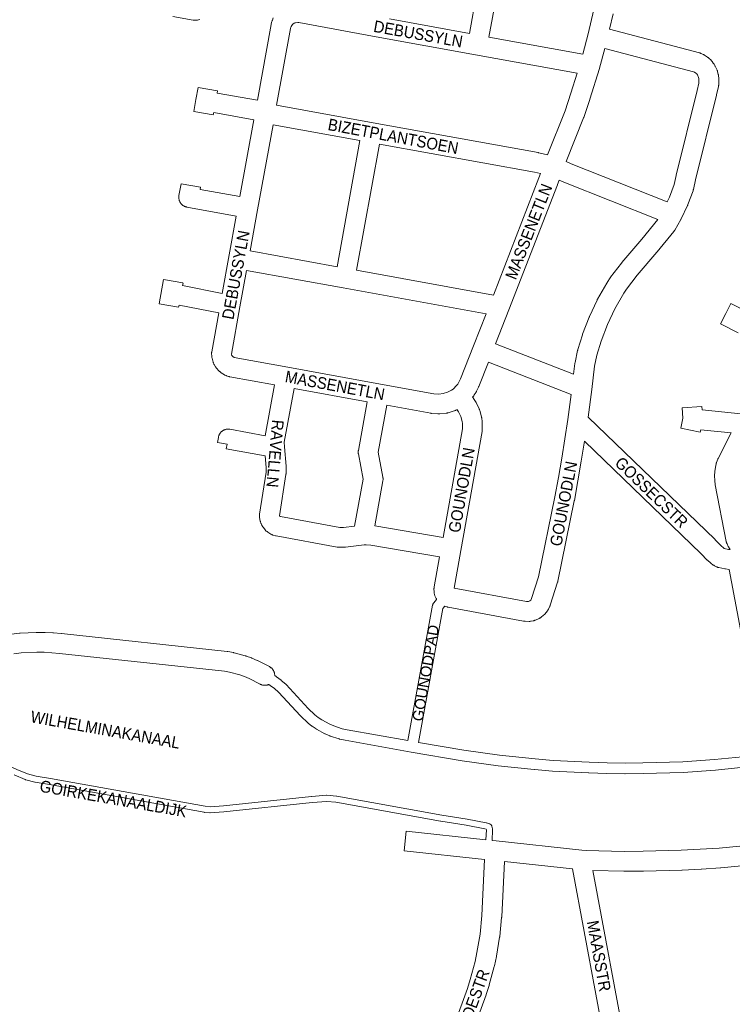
# Model space of a CAD drawing. Header units: metres. Extents: x 123819 to 142731, y 393440 to 405763.
# Tile 233 of 256: x 132882 to 133351, y 398692 to 399340. Entities that reach past the tile are written whole.
import ezdxf
from ezdxf.enums import TextEntityAlignment as Align

# ---------------------------------------------------------------- set-up
doc = ezdxf.new("R2010")
doc.units = ezdxf.units.M
doc.header["$MEASUREMENT"] = 0
for name, color, linetype, lineweight in [('gs-anno-wegen algemeen tekst', 7, 'Continuous', 0), ('gs-knt-fietspaden', 7, 'Continuous', 0), ('gs-knt-paden', 7, 'Continuous', 0), ('gs-knt-wegen algemeen', 7, 'Continuous', 0)]:
    doc.layers.add(name, color=color, linetype=linetype, lineweight=lineweight)
doc.styles.add('Style-Arial', font='arial.ttf')

msp = doc.modelspace()

# ---------------------------------------------------------------- linework, layer by layer
at = {"layer": 'gs-knt-fietspaden', "color": 7, "linetype": 'Continuous', "flags": 128}
for points in [[(133137.59, 398865.83), (133153.78, 398954.77), (133153.82, 398954.93), (133153.86, 398955.09), (133153.91, 398955.25), (133153.96, 398955.4), (133154.02, 398955.55), (133154.09, 398955.7), (133154.17, 398955.85), (133154.25, 398955.99), (133154.34, 398956.13), (133154.44, 398956.26), (133154.54, 398956.39), (133156.45, 398958.68)], [(133161.86, 398954.21), (133160.53, 398952.61), (133144.5, 398864.62)], [(133050.01, 398908.59), (133051.01, 398907.93), (133051.12, 398907.85), (133051.23, 398907.77), (133054.22, 398905.46), (133054.29, 398905.4), (133054.36, 398905.34), (133057.22, 398902.88), (133057.32, 398902.79), (133057.41, 398902.7), (133057.5, 398902.61), (133072.08, 398886.88), (133076.42, 398882.76), (133078.66, 398881.01), (133081.02, 398879.4), (133086.2, 398876.54), (133088.77, 398875.43), (133094.39, 398873.62), (133097.63, 398872.92), (133137.59, 398865.83)], [(133358.42, 398848.23), (133339.88, 398846.32), (133339.75, 398846.31), (133318.62, 398844.88), (133318.49, 398844.88), (133292.28, 398844.08), (133292.19, 398844.08), (133280.31, 398844.02), (133280.25, 398844.02), (133268.37, 398844.16), (133268.31, 398844.16), (133256.44, 398844.51), (133256.35, 398844.51), (133232.62, 398845.79), (133232.53, 398845.8), (133220.69, 398846.74), (133220.6, 398846.74), (133196.96, 398849.22), (133196.85, 398849.24), (133173.31, 398852.51), (133173.19, 398852.53), (133139.82, 398858.3), (133096.34, 398866.02), (133096.22, 398866.04), (133092.75, 398866.79), (133092.63, 398866.82), (133092.52, 398866.85), (133092.41, 398866.88), (133086.45, 398868.8), (133086.29, 398868.86), (133086.14, 398868.92), (133083.26, 398870.16), (133083.11, 398870.23), (133082.96, 398870.31), (133077.48, 398873.33), (133077.34, 398873.42), (133077.2, 398873.51), (133074.61, 398875.27), (133074.52, 398875.34), (133074.43, 398875.41), (133071.96, 398877.34), (133071.83, 398877.44), (133071.71, 398877.56), (133067.17, 398881.86), (133067.09, 398881.94), (133067.01, 398882.02), (133052.49, 398897.69), (133049.85, 398899.97), (133047.04, 398902.14), (133046.15, 398902.73)], [(133144.5, 398864.62), (133174.33, 398859.45), (133197.75, 398856.2), (133221.28, 398853.73), (133233.04, 398852.8), (133256.68, 398851.52)], [(133256.68, 398851.52), (133268.48, 398851.18), (133268.48, 398851.18), (133268.49, 398851.18), (133280.31, 398851.04), (133292.11, 398851.1), (133318.22, 398851.89), (133339.22, 398853.31), (133357.57, 398855.2), (133371.98, 398857.83)]]:
    msp.add_lwpolyline(points, dxfattribs=at)
at = {"layer": 'gs-knt-paden', "color": 7, "linetype": 'Continuous', "flags": 128}
for points in [[(132763.12, 398885.17), (132814.38, 398875.69), (132814.47, 398875.67), (132814.57, 398875.65), (132820.65, 398873.91), (132820.74, 398873.88), (132820.83, 398873.85), (132820.92, 398873.81), (132825.6, 398871.72), (132831.93, 398869), (132831.97, 398868.98), (132880.42, 398846.91), (132887.45, 398843.9), (132893.2, 398842.44), (132902.64, 398840.89), (132902.67, 398840.89), (133004.22, 398822.61), (133004.22, 398822.61), (133004.22, 398822.61)], [(133188.85, 398800.65), (133189.19, 398807.12), (133189.1, 398807.49), (133188.12, 398807.8), (133175.82, 398810.27), (133159.14, 398812.9), (133159.1, 398812.9), (133090.13, 398825.29), (133084.19, 398825.8), (133074.64, 398825.11), (133016.63, 398818.95), (133016.55, 398818.94), (133007.66, 398818.33), (133007.56, 398818.33), (133007.47, 398818.33), (133007.37, 398818.34), (133003.81, 398818.61), (133003.74, 398818.62), (133003.68, 398818.63), (133003.61, 398818.64), (132901.97, 398836.93), (132892.46, 398838.49), (132892.38, 398838.51), (132892.3, 398838.52), (132886.31, 398840.04), (132886.24, 398840.06), (132886.16, 398840.09), (132886.09, 398840.11), (132886.02, 398840.14), (132878.82, 398843.22)], [(133004.22, 398822.61), (133007.53, 398822.35), (133016.24, 398822.95), (133074.25, 398829.11), (133074.32, 398829.11), (133084.06, 398829.82), (133084.14, 398829.83), (133084.22, 398829.83), (133084.3, 398829.82), (133084.38, 398829.82), (133090.57, 398829.29), (133090.66, 398829.28), (133090.75, 398829.26), (133159.79, 398816.86), (133176.49, 398814.23), (133176.57, 398814.22), (133189.01, 398811.72), (133189.08, 398811.71), (133189.15, 398811.69), (133189.22, 398811.67), (133191.39, 398810.99), (133191.48, 398810.96), (133191.57, 398810.92), (133191.66, 398810.88), (133191.75, 398810.84), (133191.84, 398810.79), (133191.92, 398810.73), (133192, 398810.68), (133192.08, 398810.61), (133192.15, 398810.55), (133192.22, 398810.48), (133192.29, 398810.41), (133192.35, 398810.33), (133192.41, 398810.26), (133192.47, 398810.17), (133192.52, 398810.09), (133192.57, 398810.01), (133192.61, 398809.92), (133192.65, 398809.83), (133192.68, 398809.73), (133192.71, 398809.64), (133192.74, 398809.55), (133193.17, 398807.78), (133193.19, 398807.68), (133193.21, 398807.59), (133193.22, 398807.49), (133193.22, 398807.39), (133193.23, 398807.3), (133193.22, 398807.2), (133192.86, 398800.22)]]:
    msp.add_lwpolyline(points, dxfattribs=at)
at = {"layer": 'gs-knt-wegen algemeen', "color": 7, "linetype": 'Continuous', "flags": 128}
for points in [[(133252.51, 399317.26), (133256.05, 399330.57), (133259.85, 399346.63), (133266.36, 399376.43), (133268.13, 399385.47), (133268.14, 399385.52), (133268.63, 399387.89)], [(133125.41, 399340.38), (133177.97, 399330.82), (133182.71, 399356.91)], [(133195.52, 399354.57), (133190.78, 399328.49), (133252.51, 399317.26)], [(133272.53, 399343.69), (133270.16, 399333.66)], [(133000.78, 399340.11), (132999.99, 399339.87), (132999.18, 399339.69), (132998.36, 399339.58), (132997.54, 399339.55), (132997.25, 399339.55), (132996.96, 399339.57), (132996.67, 399339.61), (132996.38, 399339.65), (132983.07, 399342.08)], [(133248.86, 399304.69), (133182.04, 399316.85), (133116.67, 399328.74), (133065.92, 399337.98), (133065.32, 399338.04), (133063.68, 399337.9), (133063.32, 399337.79), (133062.88, 399337.59), (133061.92, 399336.93), (133061.73, 399336.75), (133060.81, 399335.4), (133060.67, 399335.07), (133060.43, 399334.16), (133051.25, 399283.67)], [(133270.16, 399333.66), (133329.18, 399318.09), (133329.45, 399318.01), (133329.72, 399317.92), (133329.98, 399317.82), (133330.23, 399317.71), (133331.8, 399317), (133332.08, 399316.86), (133332.35, 399316.71), (133332.62, 399316.55), (133334.51, 399315.33), (133334.77, 399315.15), (133335.02, 399314.96), (133335.26, 399314.76), (133335.49, 399314.55), (133336.85, 399313.24), (133337.03, 399313.06), (133337.19, 399312.88), (133337.36, 399312.69), (133337.51, 399312.49), (133338.35, 399311.4), (133338.51, 399311.17), (133338.67, 399310.93), (133338.81, 399310.69), (133339.32, 399309.81), (133339.43, 399309.61), (133339.53, 399309.41), (133340.65, 399307.09), (133340.78, 399306.8), (133340.9, 399306.5), (133341, 399306.2), (133341.09, 399305.9), (133341.6, 399303.95), (133341.66, 399303.7), (133341.71, 399303.45), (133341.75, 399303.2), (133341.78, 399302.94), (133341.92, 399301.48), (133341.94, 399301.26), (133341.95, 399301.04), (133341.95, 399300.82), (133341.93, 399297.4), (133341.93, 399297.12), (133341.91, 399296.83), (133341.87, 399296.55), (133341.83, 399296.27), (133341.77, 399296), (133340.53, 399290.46), (133340.49, 399290.33), (133326.69, 399234.55), (133325.28, 399228.22), (133325.2, 399227.93), (133325.12, 399227.64), (133325.02, 399227.35)], [(133266.99, 399321.03), (133263.55, 399308.1), (133263.47, 399307.85), (133257.2, 399287.62), (133257.16, 399287.48), (133253.22, 399275.68), (133253.16, 399275.5), (133253.09, 399275.33), (133241.66, 399246.62)], [(133241.66, 399246.62), (133244.99, 399245.11), (133308.08, 399220.09), (133309.51, 399223.1), (133312.67, 399231.5), (133313.99, 399237.45), (133314.03, 399237.6), (133327.84, 399293.39), (133328.92, 399298.17), (133328.93, 399300.55), (133328.87, 399301.16), (133328.65, 399302), (133327.91, 399303.54), (133327.73, 399303.85), (133327.45, 399304.21), (133326.91, 399304.74), (133325.95, 399305.35), (133325.32, 399305.64), (133266.99, 399321.03)], [(133229.38, 399250.97), (133240.92, 399279.97), (133244.79, 399291.54), (133248.86, 399304.69)], [(133051.25, 399283.67), (133114.75, 399272.1)], [(133114.75, 399272.1), (133223.3, 399252.48), (133223.51, 399252.44), (133223.73, 399252.39), (133229.38, 399250.97)], [(133048.92, 399270.86), (133038.72, 399214.81), (133033.82, 399187.86)], [(133033.82, 399187.86), (133090.97, 399177.45), (133106.02, 399260.45), (133048.92, 399270.86)], [(133224.67, 399238.73), (133220.76, 399239.71), (133118.83, 399258.13), (133103.78, 399175.12), (133193.79, 399158.73)], [(133193.79, 399158.73), (133223.65, 399236.02), (133224.67, 399238.73)], [(133236.97, 399234.45), (133235.83, 399231.42), (133235.81, 399231.36), (133203.99, 399149.01), (133195.23, 399126.77)], [(133195.23, 399126.77), (133246.53, 399106.69), (133247.34, 399113.77), (133247.39, 399114.07), (133247.44, 399114.38), (133249.14, 399122.34), (133249.21, 399122.63), (133249.29, 399122.91), (133252.31, 399132.65), (133252.38, 399132.87), (133252.46, 399133.08), (133256.79, 399144.25), (133256.86, 399144.43), (133256.94, 399144.61), (133261.92, 399155.51), (133262.06, 399155.79), (133262.21, 399156.06), (133268.36, 399166.71), (133268.46, 399166.87), (133268.55, 399167.02), (133270.58, 399170.11), (133270.71, 399170.3), (133270.84, 399170.49), (133278.01, 399179.89), (133278.12, 399180.03), (133278.24, 399180.17), (133291.34, 399195.5), (133301.94, 399208.42), (133301.98, 399208.5), (133240.04, 399233.07), (133239.75, 399233.19), (133236.97, 399234.45)], [(133325.02, 399227.35), (133321.6, 399218.27), (133321.5, 399218.02), (133321.39, 399217.77), (133317.24, 399209), (133317.16, 399208.85), (133317.14, 399208.81), (133317.09, 399208.72), (133317.01, 399208.57), (133312.98, 399201.5), (133312.84, 399201.26), (133312.69, 399201.03), (133312.53, 399200.81), (133312.36, 399200.59), (133301.36, 399187.19), (133301.28, 399187.09), (133288.25, 399171.85), (133281.34, 399162.78), (133279.54, 399160.04), (133273.63, 399149.81), (133268.86, 399139.37), (133264.68, 399128.58), (133261.82, 399119.34), (133260.24, 399111.96), (133258.49, 399096.8), (133258.48, 399096.66), (133255.98, 399078.42)], [(133188.96, 399146.37), (133095.05, 399163.47), (133031.48, 399175.05)], [(133021.69, 399119.19), (133021.96, 399118.88), (133022.46, 399118.31), (133023.27, 399117.8), (133023.37, 399117.76), (133058.66, 399111.34), (133119.61, 399100.28), (133154.56, 399093.95), (133157.8, 399093.67), (133160.73, 399093.99), (133163.54, 399094.85), (133166.28, 399096.3), (133167.22, 399096.99), (133169.55, 399099.27), (133170.35, 399100.32), (133171.1, 399101.51), (133172.12, 399103.66), (133180.72, 399125.47), (133188.96, 399146.37)], [(133011.76, 399110.78), (133011.75, 399110.78), (133011.75, 399110.78)], [(133011.76, 399110.78), (133011.75, 399110.78), (133011.75, 399110.78)], [(133049.91, 399099.69), (133020.55, 399105.04), (133020.3, 399105.09), (133020.06, 399105.15), (133019.82, 399105.22), (133019.58, 399105.3), (133018.32, 399105.74), (133018.04, 399105.84), (133017.77, 399105.95), (133017.51, 399106.08), (133017.25, 399106.21), (133017, 399106.36), (133014.73, 399107.78), (133014.5, 399107.93), (133014.28, 399108.09), (133014.06, 399108.26), (133013.85, 399108.44), (133013.64, 399108.63), (133013.45, 399108.83), (133013.26, 399109.03), (133011.76, 399110.78)], [(133180.08, 399091.61), (133180.41, 399091.19), (133180.59, 399090.96), (133180.76, 399090.71), (133181.99, 399088.84), (133182.15, 399088.6), (133182.29, 399088.34), (133182.42, 399088.09), (133184.36, 399084.06), (133184.48, 399083.79), (133184.58, 399083.52), (133184.68, 399083.25), (133184.76, 399082.97), (133185.95, 399078.66), (133186.02, 399078.38), (133186.08, 399078.1), (133186.12, 399077.81), (133186.42, 399075.59), (133186.46, 399075.3), (133186.48, 399075.01), (133186.48, 399074.72), (133186.48, 399070.26), (133186.48, 399069.97), (133186.46, 399069.68), (133186.43, 399069.39), (133186.38, 399069.11), (133172.36, 398990.75), (133172.35, 398990.74), (133167.9, 398966.05), (133215.47, 398957.32), (133216.87, 398957.27), (133217.69, 398957.64), (133218.41, 398958.26), (133218.9, 398959.3), (133223.45, 398973.59), (133234.21, 399026.14), (133236.55, 399038.88), (133238.71, 399051.66), (133242.64, 399076.97), (133244.88, 399093.35), (133190.45, 399114.66)], [(133190.45, 399114.66), (133184.15, 399098.68), (133184.06, 399098.47), (133183.97, 399098.27), (133183.97, 399098.27), (133183.97, 399098.27)], [(133062.72, 399097.37), (133056.26, 399062.08), (133056.38, 399058.96), (133057.44, 399046.23), (133057.46, 399045.97), (133057.46, 399045.72), (133057.48, 399041.79), (133057.47, 399041.52), (133057.46, 399041.26), (133057.43, 399041), (133057.4, 399040.74), (133053.12, 399013.69), (133053.15, 399013.5), (133053.26, 399013.37), (133053.57, 399013.18), (133053.74, 399013.13), (133092.84, 399005.98), (133095.31, 399006.02), (133102.54, 399006.85), (133108.11, 399037.78), (133105.03, 399054.31), (133104.98, 399054.6), (133104.94, 399054.9), (133104.92, 399055.2), (133104.92, 399055.49), (133104.92, 399055.79), (133104.94, 399056.09), (133104.98, 399056.38), (133105.02, 399056.67), (133110.87, 399088.63)], [(133110.87, 399088.63), (133062.72, 399097.37)], [(133183.97, 399098.27), (133182.7, 399095.59), (133182.59, 399095.37), (133182.47, 399095.15), (133182.34, 399094.94), (133181.23, 399093.16), (133181.06, 399092.9), (133180.88, 399092.65), (133180.08, 399091.61)], [(133123.68, 399086.31), (133118.05, 399055.51), (133121.12, 399038.99), (133121.17, 399038.7), (133121.21, 399038.41), (133121.23, 399038.11), (133121.23, 399037.82), (133121.23, 399037.53), (133121.21, 399037.23), (133121.18, 399036.94), (133121.13, 399036.65), (133115.82, 399007.15), (133160.68, 398999.41)], [(133169.91, 399083.49), (133169.1, 399083.06), (133168.82, 399082.92), (133168.54, 399082.79), (133168.25, 399082.68), (133167.95, 399082.58), (133163.95, 399081.36), (133163.65, 399081.27), (133163.35, 399081.2), (133163.04, 399081.15), (133162.73, 399081.11), (133158.57, 399080.66), (133158.26, 399080.63), (133157.95, 399080.62), (133157.64, 399080.63), (133157.33, 399080.65), (133153.15, 399081), (133152.84, 399081.03), (133152.54, 399081.08), (133123.68, 399086.31)], [(133160.68, 398999.41), (133173.46, 399070.83), (133173.46, 399074.28), (133173.28, 399075.63), (133172.37, 399078.95), (133170.87, 399082.05), (133170.05, 399083.31), (133169.91, 399083.49)], [(133255.98, 399078.42), (133339.51, 398997.99), (133339.66, 398997.84), (133343.6, 398993.79), (133345.02, 398992.48), (133345.4, 398992.21), (133345.5, 398992.16), (133348.38, 398991.54), (133349.51, 398991.39)], [(133253.59, 399062.65), (133251.57, 399049.62), (133251.55, 399049.54), (133249.39, 399036.66), (133249.37, 399036.57), (133247, 399023.72), (133246.98, 399023.6), (133236.13, 398970.64), (133236.08, 398970.41), (133236.03, 398970.19), (133235.96, 398969.97), (133231.18, 398954.95), (133231.09, 398954.69), (133230.99, 398954.44), (133230.88, 398954.19), (133229.93, 398952.16), (133229.82, 398951.93), (133229.7, 398951.7), (133229.57, 398951.48), (133229.42, 398951.26), (133229.28, 398951.05), (133228.48, 398949.96), (133228.3, 398949.73), (133228.12, 398949.51), (133227.92, 398949.3), (133227.71, 398949.09), (133227.49, 398948.9), (133225.47, 398947.15), (133225.26, 398946.97), (133225.04, 398946.8), (133224.81, 398946.65), (133224.58, 398946.5), (133224.34, 398946.36), (133224.09, 398946.23), (133223.84, 398946.12), (133221.39, 398945.04), (133221.12, 398944.93), (133220.85, 398944.83), (133220.57, 398944.74), (133220.29, 398944.67), (133220, 398944.6), (133218.69, 398944.35), (133218.4, 398944.3), (133218.11, 398944.26), (133217.82, 398944.24), (133217.53, 398944.23), (133217.24, 398944.23), (133214.57, 398944.32), (133214.32, 398944.33), (133214.08, 398944.35), (133213.84, 398944.38), (133213.6, 398944.42), (133164.07, 398953.52), (133163.82, 398953.57), (133163.57, 398953.63), (133163.33, 398953.7), (133163.09, 398953.78), (133161.86, 398954.21)], [(133348.71, 398978.37), (133346.42, 398978.67), (133346.17, 398978.71), (133345.92, 398978.76), (133341.97, 398979.6), (133341.7, 398979.66), (133341.43, 398979.74), (133341.17, 398979.82), (133340.91, 398979.92), (133340.65, 398980.03), (133340.4, 398980.15), (133339.06, 398980.82), (133338.82, 398980.95), (133338.59, 398981.08), (133338.36, 398981.23), (133338.13, 398981.39), (133337.04, 398982.19), (133336.85, 398982.33), (133336.67, 398982.48), (133336.49, 398982.64), (133334.66, 398984.31), (133334.52, 398984.44), (133334.39, 398984.58), (133330.4, 398988.69), (133253.59, 399062.65)], [(133156.45, 398958.68), (133156.42, 398958.72), (133156.28, 398958.99), (133156.15, 398959.26), (133155.33, 398961.08), (133155.22, 398961.34), (133155.12, 398961.62), (133155.03, 398961.89), (133154.95, 398962.17), (133154.89, 398962.45), (133154.84, 398962.74), (133154.8, 398963.02), (133154.78, 398963.31), (133154.76, 398963.6), (133154.72, 398965.59), (133154.72, 398965.85), (133154.73, 398966.11), (133154.75, 398966.37), (133154.78, 398966.63), (133154.82, 398966.89), (133158.38, 398986.6)], [(133371.98, 398857.83), (133371.41, 398859.26), (133371.3, 398859.56), (133371.2, 398859.86), (133371.12, 398860.17), (133371.05, 398860.48), (133365.22, 398891.26), (133348.71, 398978.37)], [(132768.09, 398931.7), (132798.44, 398926.18), (132801.94, 398925.64), (132809.07, 398925.09), (132816.14, 398925.28), (132823.31, 398926.22), (132868.32, 398934.59), (132868.53, 398934.62), (132876.72, 398935.87), (132877.04, 398935.91), (132882.26, 398936.45), (132882.45, 398936.47), (132882.63, 398936.48), (132893.13, 398936.95), (132893.31, 398936.96), (132893.5, 398936.96), (132898.75, 398936.9), (132899, 398936.89), (132904.25, 398936.63), (132904.49, 398936.61), (132909.73, 398936.15), (132909.85, 398936.14), (132909.85, 398936.14), (132909.86, 398936.14)], [(132909.86, 398936.14), (133018.69, 398924.39), (133018.93, 398924.36), (133019.17, 398924.32), (133022.89, 398923.64), (133023.14, 398923.58), (133023.39, 398923.52), (133030.68, 398921.57), (133030.93, 398921.5), (133031.18, 398921.42), (133034.73, 398920.16), (133034.9, 398920.1), (133035.06, 398920.03), (133038.54, 398918.58), (133038.8, 398918.47), (133039.06, 398918.34), (133046.52, 398914.44), (133046.79, 398914.29), (133047.06, 398914.13), (133047.32, 398913.95), (133047.57, 398913.76), (133047.81, 398913.56), (133048.04, 398913.34), (133048.26, 398913.12), (133048.47, 398912.88), (133048.67, 398912.64), (133048.85, 398912.38), (133049.02, 398912.12), (133049.18, 398911.85), (133049.33, 398911.57), (133049.46, 398911.29), (133049.58, 398910.99), (133049.69, 398910.7), (133049.78, 398910.4), (133049.86, 398910.09), (133049.92, 398909.78), (133049.96, 398909.47), (133049.99, 398909.16), (133050.01, 398908.84), (133050.01, 398908.59)], [(133046.15, 398902.73), (133045.97, 398902.65), (133045.67, 398902.54), (133045.37, 398902.44), (133045.07, 398902.36), (133044.76, 398902.29), (133044.45, 398902.24), (133044.14, 398902.2), (133043.83, 398902.17), (133043.51, 398902.17), (133043.2, 398902.17), (133042.88, 398902.19), (133042.57, 398902.23), (133042.26, 398902.28), (133041.95, 398902.35), (133041.65, 398902.43), (133041.35, 398902.53), (133041.06, 398902.64), (133040.77, 398902.77), (133040.49, 398902.91), (133033.28, 398906.67), (133030.22, 398907.94), (133027.07, 398909.06), (133020.27, 398910.88), (133017.05, 398911.47), (132908.52, 398923.18), (132903.47, 398923.63), (132898.47, 398923.88), (132893.53, 398923.94), (132883.41, 398923.48), (132878.53, 398922.98)], [(133192.86, 398800.22), (133195.53, 398799.93), (133252, 398793.79), (133254.81, 398793.49), (133279.68, 398792.98), (133292.14, 398793.02), (133317.21, 398793.7), (133329.68, 398794.33), (133342.14, 398795.17), (133367.12, 398797.43), (133379.5, 398798.85), (133404.32, 398802.3), (133429.02, 398806.53), (133474.03, 398815.26)], [(133431.28, 398793.71), (133406.41, 398789.45), (133406.21, 398789.42), (133381.22, 398785.94), (133381.06, 398785.93), (133368.53, 398784.49), (133368.37, 398784.47), (133343.24, 398782.19), (133343.09, 398782.18), (133330.5, 398781.34), (133330.39, 398781.33), (133317.79, 398780.69), (133317.64, 398780.69), (133292.41, 398780), (133292.26, 398780), (133279.64, 398779.96), (133279.49, 398779.96), (133259.21, 398780.38)], [(133157.62, 398642.05), (133157.51, 398643.14), (133157.49, 398643.33), (133157.48, 398643.53), (133157.42, 398645.33), (133157.42, 398645.65), (133157.43, 398645.96), (133157.45, 398646.28), (133157.84, 398649.81), (133157.87, 398650.04), (133157.91, 398650.26), (133157.96, 398650.49), (133158.44, 398652.69), (133158.51, 398652.97), (133158.59, 398653.25), (133158.68, 398653.53), (133176.73, 398702.86), (133178.55, 398708.6), (133181.72, 398720.53), (133182.99, 398726.41), (133185, 398738.53), (133186.24, 398750.73), (133188.03, 398787.64)], [(133201, 398786.24), (133199.24, 398749.93), (133199.23, 398749.76), (133199.21, 398749.58), (133197.93, 398737), (133197.91, 398736.8), (133197.88, 398736.59), (133195.8, 398724.12), (133195.75, 398723.81), (133194.41, 398717.63), (133194.34, 398717.33), (133191.09, 398705.11), (133191.01, 398704.81), (133189.1, 398698.78), (133189, 398698.52), (133171.06, 398649.47), (133170.75, 398648.04), (133170.45, 398645.32), (133170.49, 398644.2), (133170.49, 398644.16)], [(133245.78, 398781.37), (133201, 398786.24)], [(133268.84, 398657.82), (133245.78, 398781.37)], [(133259.21, 398780.38), (133281.78, 398659.43), (133281.79, 398659.38), (133281.87, 398658.94)]]:
    msp.add_lwpolyline(points, dxfattribs=at)
for points in [[(133011.75, 399110.78), (133011.63, 399110.92), (133011.55, 399111.02), (133011.44, 399111.17), (133011.36, 399111.27), (133011.25, 399111.43), (133011.19, 399111.53), (133011.08, 399111.7), (133010.21, 399113.16), (133010.06, 399113.42), (133009.93, 399113.68), (133009.81, 399113.95), (133009.7, 399114.22), (133009.6, 399114.5), (133009.52, 399114.79), (133008.81, 399117.36), (133008.74, 399117.65), (133008.68, 399117.93), (133008.64, 399118.22), (133008.6, 399118.51), (133008.59, 399118.8), (133008.53, 399120.14), (133008.52, 399120.43), (133008.53, 399120.71), (133008.55, 399121), (133008.58, 399121.29), (133008.62, 399121.57), (133013.19, 399147.14), (132987.12, 399152.24), (132986.86, 399150.8, -0.371748), (132986.85, 399150.79), (132974.06, 399153.09, -0.371741), (132974.05, 399153.1), (132976.9, 399169.03, -0.371744), (132976.91, 399169.04), (132989.71, 399166.75, -0.371753), (132989.72, 399166.74), (132989.42, 399165.06), (133015.5, 399159.95), (133024.75, 399210.75), (132992.28, 399216.69), (132991.97, 399216.75), (132991.66, 399216.83), (132991.36, 399216.93), (132991.06, 399217.04), (132990.77, 399217.16), (132990.48, 399217.3), (132990.2, 399217.45), (132989.93, 399217.62), (132989.66, 399217.8), (132989.41, 399217.99), (132989.17, 399218.19), (132988.93, 399218.41), (132988.71, 399218.64), (132988.49, 399218.87), (132988.29, 399219.12), (132988.11, 399219.38), (132987.93, 399219.65), (132987.77, 399219.92), (132987.62, 399220.2), (132987.49, 399220.49), (132987.37, 399220.79), (132987.26, 399221.09), (132987.17, 399221.39), (132987.1, 399221.7), (132987.03, 399222.02), (132986.99, 399222.33), (132986.96, 399222.65), (132986.95, 399222.97), (132986.95, 399223.29), (132986.97, 399223.6), (132987, 399223.92), (132987.05, 399224.24), (132988.44, 399232.02, -0.371748), (132988.45, 399232.03), (133001.25, 399229.73, -0.371741), (133001.26, 399229.72), (133001.01, 399228.33), (133027.08, 399223.56), (133036.27, 399274.08), (133009.9, 399278.81), (133009.63, 399277.29, -0.371753), (133009.62, 399277.29), (132996.82, 399279.58, -0.371751), (132996.81, 399279.59), (132998.23, 399287.51), (132999.65, 399295.41, -0.371745), (132999.66, 399295.42), (133012.46, 399293.12, -0.371744), (133012.46, 399293.11), (133012.2, 399291.62), (133038.6, 399286.89), (133047.67, 399336.73), (133047.72, 399336.97), (133047.77, 399337.21), (133048.19, 399338.79), (133048.27, 399339.09), (133048.37, 399339.38), (133048.48, 399339.67), (133049.05, 399341.03)], [(133031.48, 399175.05), (133027.13, 399151.14), (133021.58, 399120.04), (133021.84, 399119.08, -0.698764), (133021.82, 399119.07), (133021.69, 399119.19)], [(133354.66, 399133.99), (133343.08, 399139.91, -0.368908), (133343.08, 399139.92), (133346.5, 399146.62), (133349.93, 399153.33, -0.368912), (133349.95, 399153.34), (133361.52, 399147.42, -0.368908)], [(133158.38, 398986.6), (133113.17, 398994.39), (133110.24, 398994.59), (133108.75, 398994.45), (133096.48, 398993.05), (133096.17, 398993.03), (133095.85, 398993.01), (133092.42, 398992.95), (133092.16, 398992.95), (133091.9, 398992.96), (133091.64, 398992.98), (133091.39, 398993.01), (133091.13, 398993.06), (133051.07, 399000.38), (133050.85, 399000.43), (133050.64, 399000.48), (133050.42, 399000.53), (133049.09, 399000.92), (133048.82, 399001.01), (133048.54, 399001.11), (133048.27, 399001.22), (133048.01, 399001.34), (133047.75, 399001.48), (133047.5, 399001.63), (133045.49, 399002.86), (133045.23, 399003.03), (133044.97, 399003.22), (133044.73, 399003.41), (133044.49, 399003.62), (133044.26, 399003.84), (133044.05, 399004.07), (133043.85, 399004.31), (133042.36, 399006.13), (133042.19, 399006.35), (133042.03, 399006.58), (133041.88, 399006.81), (133041.74, 399007.04), (133041.61, 399007.29), (133041.49, 399007.53), (133041, 399008.61), (133040.89, 399008.86), (133040.8, 399009.12), (133040.71, 399009.38), (133040.63, 399009.64), (133040.57, 399009.91), (133040.51, 399010.18), (133040.11, 399012.5), (133040.06, 399012.81), (133040.03, 399013.11), (133040.01, 399013.42), (133040.01, 399013.73), (133040.02, 399014.04), (133040.05, 399014.34), (133040.09, 399014.65), (133044.46, 399042.26), (133044.44, 399045.41), (133043.81, 399053.05), (133018.2, 399057.74, -0.371504), (133018.19, 399057.75), (133018.76, 399060.85), (133012.4, 399061.93, -0.371519), (133012.39, 399061.94), (133012.95, 399065.23), (133013.01, 399065.54), (133013.09, 399065.84), (133013.17, 399066.14), (133013.28, 399066.44), (133013.39, 399066.73), (133013.53, 399067.01), (133013.67, 399067.29), (133013.83, 399067.56), (133014, 399067.82), (133014.18, 399068.07), (133014.37, 399068.32), (133014.58, 399068.55), (133014.8, 399068.78), (133015.03, 399068.99), (133015.26, 399069.19), (133015.51, 399069.38), (133015.77, 399069.56), (133016.03, 399069.73), (133016.3, 399069.88), (133016.58, 399070.02), (133016.87, 399070.15), (133017.16, 399070.26), (133017.45, 399070.36), (133017.75, 399070.45), (133018.06, 399070.52), (133018.37, 399070.57), (133018.68, 399070.61), (133018.99, 399070.64), (133019.3, 399070.65), (133019.61, 399070.65), (133019.92, 399070.63), (133020.23, 399070.59), (133020.54, 399070.55), (133043.8, 399066.29), (133049.91, 399099.69)], [(133349.51, 398991.39), (133348.59, 398992.8), (133348.46, 398993.01), (133348.33, 398993.23), (133348.22, 398993.45), (133347.39, 398995.11), (133347.27, 398995.37), (133347.16, 398995.64), (133347.06, 398995.92), (133346.97, 398996.2), (133346.89, 398996.49), (133346.83, 398996.78), (133339.66, 399034.04), (133339.65, 399034.09), (133339.26, 399036.95), (133339.14, 399039.83), (133339.29, 399042.71), (133339.71, 399045.57), (133339.73, 399045.68), (133340.18, 399047.75), (133340.23, 399048), (133340.3, 399048.25), (133340.38, 399048.49), (133340.46, 399048.73), (133341.27, 399050.81), (133341.35, 399051.02), (133341.44, 399051.23), (133341.54, 399051.43), (133350.08, 399068.2), (133330.06, 399070.28), (133329.73, 399068.72, -0.370044), (133329.72, 399068.71), (133316.99, 399071.35, -0.370051), (133316.99, 399071.36), (133318.35, 399077.93), (133317.88, 399084.6, -0.356332), (133317.89, 399084.61), (133330.86, 399085.52, -0.356328), (133330.87, 399085.51), (133331.03, 399083.27), (133356.43, 399080.63)], [(133188.03, 398787.64), (133135.07, 398793.4, -0.368154), (133135.06, 398793.41), (133136.47, 398806.33, -0.368153), (133136.48, 398806.34), (133188.85, 398800.65)]]:
    msp.add_lwpolyline(points, format="xyb", dxfattribs=at)

# ---------------------------------------------------------------- texts
at = {"layer": 'gs-anno-wegen algemeen tekst', "color": 7, "style": 'Style-Arial', "width": 0.909091}
for s, rotation, p in [('DEBUSSYLN', 349.84292, (133144.35, 399330.57)), ('BIZETPLANTSOEN', 349.4025, (133127.92, 399263.24)), ('MASSENETLN', 68.55403, (133217.02, 399200.58)), ('DEBUSSYLN', 79.47783, (133024.44, 399172.08)), ('MASSENETLN', 349.49124, (133089.63, 399099.38)), ('RAVELLN', 265.05335, (133050.27, 399054.53)), ('GOUNODLN', 79.8858, (133172.87, 399030.57)), ('GOUNODLN', 79.19218, (133239.9, 399021.61)), ('GOSSECSTR', 315.99666, (133297.74, 399029.09)), ('WILHELMINAKANAAL', 349.83963, (132938.68, 398872.96)), ('GOIRKEKANAALDIJK', 349.98003, (132943.91, 398827.58)), ('MAASSTR', 280.2357, (133263.16, 398724.16)), ('MERWEDESTR', 69.90554, (133175.72, 398681.77))]:
    msp.add_text(s, height=7.7, rotation=rotation, dxfattribs=at).set_placement(p, align=Align.MIDDLE_CENTER)
at = {"layer": 'gs-anno-wegen algemeen tekst', "color": 7, "style": 'Style-Arial'}
msp.add_text('GOUNODPAD', height=7, rotation=80.22402, dxfattribs=at).set_placement((133149.26, 398910.26), align=Align.MIDDLE_CENTER)

doc.saveas('drawing.dxf')
